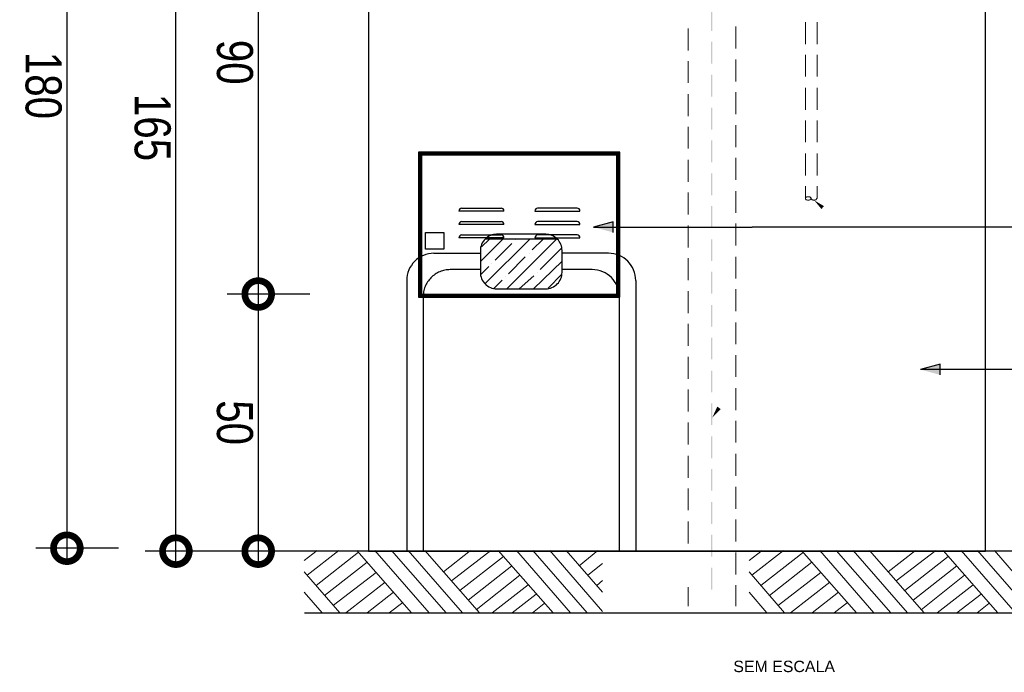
# Model space of a CAD drawing. Header units: millimetres. Extents: x -20654 to 2526, y -8238 to 977.
# Tile 66 of 219: x -10341.81 to -10339.9, y -4105.12 to -4103.85. Entities that reach past the tile are written whole.
import ezdxf

# ---------------------------------------------------------------- set-up
doc = ezdxf.new("R2010")
doc.units = ezdxf.units.MM
doc.linetypes.add('HIDDEN2', pattern=[0.47625, 0.3175, -0.15875])
for name, color, linetype in [('BRANCO', 7, 'Continuous'), ('CV-Indicação coluna', 7, 'Continuous'), ('PDF5_0', 7, 'Continuous'), ('PDF5_COTAS_INDICAÇÕES', 5, 'Continuous'), ('TEXT', 7, 'Continuous')]:
    doc.layers.add(name, color=color, linetype=linetype)
doc.styles.add('Arial', font='arial.ttf', dxfattribs={"height": 100})
doc.styles.add('Arial_4', font='arial.ttf', dxfattribs={"width": 0.8, "height": 0.07})
doc.dimstyles.new('COTAS', dxfattribs={"dimscale": 0.3048, "dimtxt": 0.07, "dimasz": 0.341207, "dimexe": 0.19685, "dimexo": 0.0625, "dimgap": 0.032808, "dimtad": 3, "dimdec": 0, "dimlfac": 100, "dimzin": 0, "dimdsep": 46, "dimtxsty": 'Arial_4', "dimblk1": 'DOTSMALL', "dimblk2": 'DOTSMALL', "dimsah": 1, "dimcen": 0.09, "dimdle": 0.065617, "dimazin": 0, "dimtfac": 1, "dimtdec": 0, "dimtmove": 0, "dimatfit": 0, "dimfxl": 0.328084, "dimfxlon": 1, "dimtvp": 1, "dimtfill": 1, "dimtolj": 1, "dimtzin": 0, "dimarcsym": 2})

# ---------------------------------------------------------------- blocks, each defined once
blk = doc.blocks.new('_DotSmall')
at = {"color": 0, "linetype": 'ByBlock', "const_width": 0.5}
blk.add_lwpolyline([(-0.0625, 0, 1), (0.0625, 0, 1)], format="xyb", close=True, dxfattribs=at)
blk = doc.blocks.new('*D121')
at = {"color": 0, "lineweight": -2, "ltscale": 2, "transparency": 16777216}
for p, q in [((-10341.5103, -4104.9012), (-10341.5103, -4103.2154)), ((-10341.4103, -4103.2354), (-10341.5703, -4103.2354)), ((-10341.4103, -4104.8812), (-10341.5703, -4104.8812))]:
    blk.add_line(p, q, dxfattribs=at)
at = {"layer": 'Defpoints', "color": 0, "ltscale": 2, "transparency": 16777216}
for p in [(-10341.5103, -4103.2354), (-10340.4343, -4103.2354), (-10340.4062, -4104.8812)]:
    blk.add_point(p, dxfattribs=at)
at = {"color": 0, "lineweight": -2, "ltscale": 2, "transparency": 16777216, "xscale": 0.104, "yscale": 0.104, "zscale": 0.104}
for p, rotation in [((-10341.5103, -4103.2354), 90), ((-10341.5103, -4104.8812), 270)]:
    blk.add_blockref('_DotSmall', p, dxfattribs=dict(at, rotation=rotation))
at = {"color": 0, "ltscale": 2, "transparency": 16777216, "insert": (-10341.556, -4104.0583), "char_height": 0.07, "attachment_point": 5, "rotation": 270, "style": 'Arial_4', "bg_fill": 3, "box_fill_scale": 1.1, "bg_fill_color": 256, "bg_fill_true_color": 13158600, "bg_fill_transparency": 0}
blk.add_mtext('\\A1;165', dxfattribs=at)
blk = doc.blocks.new('*D124')
at = {"color": 0, "lineweight": -2, "ltscale": 2, "transparency": 16777216}
for p, q in [((-10341.7221, -4103.0576), (-10341.7221, -4104.8955)), ((-10341.6221, -4103.0776), (-10341.7821, -4103.0776)), ((-10341.6221, -4104.8755), (-10341.7821, -4104.8755))]:
    blk.add_line(p, q, dxfattribs=at)
at = {"layer": 'Defpoints', "color": 0, "ltscale": 2, "transparency": 16777216}
for p in [(-10341.2469, -4103.0776), (-10341.7221, -4104.8755), (-10341.1513, -4104.8755)]:
    blk.add_point(p, dxfattribs=at)
at = {"color": 0, "lineweight": -2, "ltscale": 2, "transparency": 16777216, "xscale": 0.104, "yscale": 0.104, "zscale": 0.104}
for p, rotation in [((-10341.7221, -4103.0776), 90), ((-10341.7221, -4104.8755), 270)]:
    blk.add_blockref('_DotSmall', p, dxfattribs=dict(at, rotation=rotation))
at = {"color": 0, "ltscale": 2, "transparency": 16777216, "insert": (-10341.7678, -4103.9766), "char_height": 0.07, "attachment_point": 5, "rotation": 270, "style": 'Arial_4', "bg_fill": 3, "box_fill_scale": 1.1, "bg_fill_color": 256, "bg_fill_true_color": 13158600, "bg_fill_transparency": 0}
blk.add_mtext('\\A1;180', dxfattribs=at)
blk = doc.blocks.new('*D125')
at = {"color": 0, "lineweight": -2, "ltscale": 2, "transparency": 16777216}
for p, q in [((-10341.3505, -4104.3618), (-10341.3505, -4104.9012)), ((-10341.2505, -4104.3818), (-10341.4105, -4104.3818)), ((-10341.2505, -4104.8812), (-10341.4105, -4104.8812))]:
    blk.add_line(p, q, dxfattribs=at)
at = {"layer": 'Defpoints', "color": 0, "ltscale": 2, "transparency": 16777216}
for p in [(-10340.9736, -4104.3818), (-10341.3505, -4104.8812), (-10340.9705, -4104.8812)]:
    blk.add_point(p, dxfattribs=at)
at = {"color": 0, "lineweight": -2, "ltscale": 2, "transparency": 16777216, "xscale": 0.104, "yscale": 0.104, "zscale": 0.104}
for p, rotation in [((-10341.3505, -4104.3818), 90), ((-10341.3505, -4104.8812), 270)]:
    blk.add_blockref('_DotSmall', p, dxfattribs=dict(at, rotation=rotation))
at = {"color": 0, "ltscale": 2, "transparency": 16777216, "insert": (-10341.3962, -4104.6315), "char_height": 0.07, "attachment_point": 5, "rotation": 270, "style": 'Arial_4', "bg_fill": 3, "box_fill_scale": 1.1, "bg_fill_color": 256, "bg_fill_true_color": 13158600, "bg_fill_transparency": 0}
blk.add_mtext('\\A1;50', dxfattribs=at)
blk = doc.blocks.new('*D128')
at = {"color": 0, "lineweight": -2, "ltscale": 2, "transparency": 16777216}
for p, q in [((-10341.3505, -4103.4612), (-10341.3505, -4104.4018)), ((-10341.2505, -4103.4812), (-10341.4105, -4103.4812)), ((-10341.2695, -4104.3818), (-10341.4105, -4104.3818))]:
    blk.add_line(p, q, dxfattribs=at)
at = {"layer": 'Defpoints', "color": 0, "ltscale": 2, "transparency": 16777216}
for p in [(-10340.9937, -4103.4812), (-10341.3505, -4104.3818), (-10341.2505, -4104.3818)]:
    blk.add_point(p, dxfattribs=at)
at = {"color": 0, "lineweight": -2, "ltscale": 2, "transparency": 16777216, "xscale": 0.104, "yscale": 0.104, "zscale": 0.104}
for p, rotation in [((-10341.3505, -4103.4812), 90), ((-10341.3505, -4104.3818), 270)]:
    blk.add_blockref('_DotSmall', p, dxfattribs=dict(at, rotation=rotation))
at = {"color": 0, "ltscale": 2, "transparency": 16777216, "insert": (-10341.3962, -4103.9315), "char_height": 0.07, "attachment_point": 5, "rotation": 270, "style": 'Arial_4', "bg_fill": 3, "box_fill_scale": 1.1, "bg_fill_color": 256, "bg_fill_true_color": 13158600, "bg_fill_transparency": 0}
blk.add_mtext('\\A1;90', dxfattribs=at)

msp = doc.modelspace()

# ---------------------------------------------------------------- hatches: boundary and pattern name
at = {"layer": 'CV-Indicação coluna'}
msp.add_hatch(color=256, dxfattribs=at).paths.add_polyline_path([(-10340.0643, -4104.5285), (-10340.0263, -4104.5386), (-10340.0263, -4104.5183)])

# ---------------------------------------------------------------- linework, layer by layer
at = {"ltscale": 2}
for p, q in [((-10338.9712, -4104.2518), (-10340.3913, -4104.2518)), ((-10339.141, -4104.5285), (-10340.0643, -4104.5285))]:
    msp.add_line(p, q, dxfattribs=at)
msp.add_lwpolyline([(-10341.1366, -4104.8812), (-10339.938, -4104.8812), (-10339.938, -4103.0832), (-10341.1366, -4103.0832)], close=True, dxfattribs=at)
msp.add_lwpolyline([(-10341.2607, -4105.0011), (-10339.8181, -4105.0011), (-10339.8181, -4104.8812), (-10341.2607, -4104.8812), (-10341.2607, -4104.8812)], dxfattribs=at)
at = {"layer": 'CV-Indicação coluna'}
for p, q in [((-10340.0263, -4104.5183), (-10340.0643, -4104.5285)), ((-10340.0263, -4104.5386), (-10340.0263, -4104.5183))]:
    msp.add_line(p, q, dxfattribs=at)
at = {"layer": 'PDF5_0', "lineweight": 9}
for points in [[(-10340.2878, -4103.8536), (-10340.2878, -4103.8962)], [(-10340.2651, -4103.8536), (-10340.2651, -4103.8962)], [(-10340.5156, -4103.8659), (-10340.5156, -4103.9085)], [(-10340.423, -4103.8621), (-10340.423, -4103.9047)], [(-10340.5156, -4103.9292), (-10340.5156, -4103.9718)], [(-10340.423, -4103.9264), (-10340.423, -4103.969)], [(-10340.2878, -4103.917), (-10340.2878, -4103.9595)], [(-10340.2651, -4103.917), (-10340.2651, -4103.9595)], [(-10340.2878, -4103.9812), (-10340.2878, -4104.0238)], [(-10340.2651, -4103.9812), (-10340.2651, -4104.0238)], [(-10340.5156, -4103.9935), (-10340.5156, -4104.0361)], [(-10340.423, -4103.9898), (-10340.423, -4104.0323)], [(-10340.2878, -4104.0446), (-10340.2878, -4104.0871)], [(-10340.2651, -4104.0446), (-10340.2651, -4104.0871)], [(-10340.5156, -4104.0569), (-10340.5156, -4104.0994)], [(-10340.423, -4104.054), (-10340.423, -4104.0966)], [(-10340.5156, -4104.1212), (-10340.5156, -4104.1637)], [(-10340.423, -4104.1174), (-10340.423, -4104.1599)], [(-10340.2878, -4104.1089), (-10340.2878, -4104.1514)], [(-10340.2651, -4104.1089), (-10340.2651, -4104.1514)], [(-10340.2878, -4104.1722), (-10340.2878, -4104.1958)], [(-10340.2651, -4104.1722), (-10340.2651, -4104.1958), (-10340.2661, -4104.1968), (-10340.2661, -4104.1977), (-10340.267, -4104.1987), (-10340.268, -4104.1987), (-10340.2689, -4104.1987), (-10340.2698, -4104.1996), (-10340.2708, -4104.1996), (-10340.2717, -4104.1996), (-10340.2727, -4104.1996), (-10340.2736, -4104.1987), (-10340.2746, -4104.1987), (-10340.2755, -4104.1987), (-10340.2755, -4104.1977), (-10340.2765, -4104.1977), (-10340.2765, -4104.1968), (-10340.2765, -4104.1958)], [(-10340.5156, -4104.1845), (-10340.5156, -4104.227)], [(-10340.423, -4104.1817), (-10340.423, -4104.2242)], [(-10340.5156, -4104.2488), (-10340.5156, -4104.2913)], [(-10340.423, -4104.245), (-10340.423, -4104.2875)], [(-10340.5156, -4104.3121), (-10340.5156, -4104.3547)], [(-10340.423, -4104.3093), (-10340.423, -4104.3518)], [(-10340.5156, -4104.3764), (-10340.5156, -4104.4189)], [(-10340.423, -4104.3726), (-10340.423, -4104.4152)], [(-10340.5156, -4104.4397), (-10340.5156, -4104.4823)], [(-10340.423, -4104.4369), (-10340.423, -4104.4794)], [(-10340.5156, -4104.504), (-10340.5156, -4104.5466)], [(-10340.423, -4104.5002), (-10340.423, -4104.5428)], [(-10340.5156, -4104.5674), (-10340.5156, -4104.6099)], [(-10340.423, -4104.5645), (-10340.423, -4104.6071)], [(-10340.5156, -4104.6316), (-10340.5156, -4104.6742)], [(-10340.423, -4104.6279), (-10340.423, -4104.6704)], [(-10340.423, -4104.6921), (-10340.423, -4104.7347)], [(-10340.5156, -4104.6959), (-10340.5156, -4104.7385)], [(-10340.5156, -4104.7593), (-10340.5156, -4104.8018)], [(-10340.423, -4104.7564), (-10340.423, -4104.799)], [(-10340.5156, -4104.8235), (-10340.5156, -4104.8661)], [(-10340.423, -4104.8198), (-10340.423, -4104.8623)], [(-10340.423, -4104.884), (-10340.423, -4104.9266)], [(-10340.5156, -4104.9512), (-10340.5156, -4104.988)], [(-10340.423, -4104.9474), (-10340.423, -4104.988)]]:
    msp.add_lwpolyline(points, dxfattribs=at)
msp.add_lwpolyline([(-10340.2878, -4104.1958), (-10340.2878, -4104.1949), (-10340.2869, -4104.1939), (-10340.2859, -4104.1939), (-10340.285, -4104.193), (-10340.284, -4104.193), (-10340.2831, -4104.193), (-10340.2812, -4104.193), (-10340.2802, -4104.193), (-10340.2793, -4104.193), (-10340.2784, -4104.1939), (-10340.2774, -4104.1949), (-10340.2765, -4104.1958), (-10340.2765, -4104.1968), (-10340.2774, -4104.1968), (-10340.2774, -4104.1977), (-10340.2784, -4104.1977), (-10340.2784, -4104.1987), (-10340.2793, -4104.1987), (-10340.2802, -4104.1996), (-10340.2812, -4104.1996), (-10340.2831, -4104.1996), (-10340.284, -4104.1996), (-10340.285, -4104.1987), (-10340.2859, -4104.1987), (-10340.2869, -4104.1987), (-10340.2869, -4104.1977), (-10340.2878, -4104.1977), (-10340.2878, -4104.1968)], close=True, dxfattribs=at)
at = {"layer": 'PDF5_0', "lineweight": 13}
for points in [[(-10341.2359, -4104.8797), (-10341.2612, -4104.8995)], [(-10341.1941, -4104.8797), (-10341.2557, -4104.9281)], [(-10341.1557, -4104.883), (-10341.2381, -4104.9479)], [(-10341.0527, -4105.0011), (-10341.159, -4104.8797)], [(-10341.0186, -4105.0011), (-10341.1238, -4104.8797)], [(-10340.9856, -4105.0011), (-10341.0919, -4104.8797)], [(-10340.9537, -4105.0011), (-10341.059, -4104.8797)], [(-10340.9208, -4105.0011), (-10341.0271, -4104.8797)], [(-10340.9381, -4104.8797), (-10340.9908, -4104.9215)], [(-10340.8985, -4104.8797), (-10340.9754, -4104.9391)], [(-10340.7779, -4105.0011), (-10340.8842, -4104.8797)], [(-10340.7438, -4105.0011), (-10340.849, -4104.8797)], [(-10340.7119, -4105.0011), (-10340.8172, -4104.8797)], [(-10340.682, -4104.9984), (-10340.7842, -4104.8797)], [(-10340.682, -4104.9611), (-10340.7523, -4104.8797)], [(-10340.6908, -4104.8797), (-10340.727, -4104.9094)], [(-10340.3302, -4104.8797), (-10340.3918, -4104.9281)], [(-10340.2918, -4104.883), (-10340.3742, -4104.9479)], [(-10340.1888, -4105.0011), (-10340.2951, -4104.8797)], [(-10340.1547, -4105.0011), (-10340.2599, -4104.8797)], [(-10340.1217, -4105.0011), (-10340.228, -4104.8797)], [(-10340.0898, -4105.0011), (-10340.1951, -4104.8797)], [(-10340.0569, -4105.0011), (-10340.1632, -4104.8797)], [(-10340.0742, -4104.8797), (-10340.1269, -4104.9215)], [(-10340.0346, -4104.8797), (-10340.1115, -4104.9391)], [(-10339.914, -4105.0011), (-10340.0203, -4104.8797)], [(-10339.8799, -4105.0011), (-10339.9851, -4104.8797)], [(-10339.848, -4105.0011), (-10339.9533, -4104.8797)], [(-10339.8181, -4104.9984), (-10339.9203, -4104.8797)], [(-10341.1392, -4104.9028), (-10341.2216, -4104.9676)], [(-10340.8743, -4104.8918), (-10340.9589, -4104.9578)], [(-10340.682, -4104.905), (-10340.7106, -4104.9281)], [(-10340.2753, -4104.9028), (-10340.3577, -4104.9676)], [(-10340.0104, -4104.8918), (-10340.095, -4104.9578)], [(-10341.1922, -4105.0011), (-10341.2612, -4104.9215)], [(-10341.1216, -4104.9226), (-10341.204, -4104.9863)], [(-10340.8578, -4104.9094), (-10340.9425, -4104.9764)], [(-10340.2577, -4104.9226), (-10340.3401, -4104.9863)], [(-10339.9939, -4104.9094), (-10340.0786, -4104.9764)], [(-10341.104, -4104.9413), (-10341.1806, -4105.0011)], [(-10340.8424, -4104.9281), (-10340.9271, -4104.9951)], [(-10340.682, -4104.938), (-10340.693, -4104.9479)], [(-10340.2401, -4104.9413), (-10340.3167, -4105.0011)], [(-10339.9786, -4104.9281), (-10340.0632, -4104.9951)], [(-10341.2263, -4105.0011), (-10341.2612, -4104.9611)], [(-10341.0875, -4104.9611), (-10341.1388, -4105.0011)], [(-10340.826, -4104.9468), (-10340.8959, -4105.0011)], [(-10340.3624, -4105.0011), (-10340.3973, -4104.9611)], [(-10340.2236, -4104.9611), (-10340.2749, -4105.0011)], [(-10339.9621, -4104.9468), (-10340.032, -4105.0011)], [(-10341.0699, -4104.9808), (-10341.096, -4105.0011)], [(-10340.8106, -4104.9644), (-10340.8575, -4105.0011)], [(-10340.206, -4104.9808), (-10340.2321, -4105.0011)], [(-10339.9467, -4104.9644), (-10339.9936, -4105.0011)], [(-10340.7952, -4104.983), (-10340.818, -4105.0011)], [(-10339.9313, -4104.983), (-10339.9541, -4105.0011)]]:
    msp.add_lwpolyline(points, dxfattribs=at)
at = {"layer": 'PDF5_0', "color": 5, "transparency": 33554559}
for points in [[(-10340.4684, -4103.8281), (-10340.4712, -4103.8281), (-10340.4684, -4103.8706)], [(-10340.4712, -4103.8281), (-10340.4684, -4103.8706), (-10340.4712, -4103.8706)], [(-10340.4684, -4103.8914), (-10340.4712, -4103.8914), (-10340.4684, -4103.934)], [(-10340.4712, -4103.8914), (-10340.4684, -4103.934), (-10340.4712, -4103.934)], [(-10340.4684, -4103.9557), (-10340.4712, -4103.9557), (-10340.4684, -4103.9983)], [(-10340.4712, -4103.9557), (-10340.4684, -4103.9983), (-10340.4712, -4103.9983)], [(-10340.4684, -4104.02), (-10340.4712, -4104.02), (-10340.4684, -4104.0625)], [(-10340.4712, -4104.02), (-10340.4684, -4104.0625), (-10340.4712, -4104.0625)], [(-10340.4684, -4104.0833), (-10340.4712, -4104.0833), (-10340.4684, -4104.1259)], [(-10340.4712, -4104.0833), (-10340.4684, -4104.1259), (-10340.4712, -4104.1259)], [(-10340.4684, -4104.1476), (-10340.4712, -4104.1476), (-10340.4684, -4104.1902)], [(-10340.4712, -4104.1476), (-10340.4684, -4104.1902), (-10340.4712, -4104.1902)], [(-10340.4684, -4104.211), (-10340.4712, -4104.211), (-10340.4684, -4104.2535)], [(-10340.4712, -4104.211), (-10340.4684, -4104.2535), (-10340.4712, -4104.2535)], [(-10340.4684, -4104.2752), (-10340.4712, -4104.2752), (-10340.4684, -4104.3178)], [(-10340.4712, -4104.2752), (-10340.4684, -4104.3178), (-10340.4712, -4104.3178)], [(-10340.4684, -4104.3386), (-10340.4712, -4104.3386), (-10340.4684, -4104.3811)], [(-10340.4712, -4104.3386), (-10340.4684, -4104.3811), (-10340.4712, -4104.3811)], [(-10340.4684, -4104.4029), (-10340.4712, -4104.4029), (-10340.4684, -4104.4454)], [(-10340.4712, -4104.4029), (-10340.4684, -4104.4454), (-10340.4712, -4104.4454)], [(-10340.4684, -4104.4662), (-10340.4712, -4104.4662), (-10340.4684, -4104.5087)], [(-10340.4712, -4104.4662), (-10340.4684, -4104.5087), (-10340.4712, -4104.5087)], [(-10340.4684, -4104.5305), (-10340.4712, -4104.5305), (-10340.4684, -4104.573)], [(-10340.4712, -4104.5305), (-10340.4684, -4104.573), (-10340.4712, -4104.573)], [(-10340.4684, -4104.5938), (-10340.4712, -4104.5938), (-10340.4684, -4104.6364)], [(-10340.4712, -4104.5938), (-10340.4684, -4104.6364), (-10340.4712, -4104.6364)], [(-10340.4684, -4104.6581), (-10340.4712, -4104.6581), (-10340.4684, -4104.7006)], [(-10340.4712, -4104.6581), (-10340.4684, -4104.7006), (-10340.4712, -4104.7006)], [(-10340.4684, -4104.7214), (-10340.4712, -4104.7214), (-10340.4684, -4104.764)], [(-10340.4712, -4104.7214), (-10340.4684, -4104.764), (-10340.4712, -4104.764)], [(-10340.4684, -4104.7857), (-10340.4712, -4104.7857), (-10340.4684, -4104.8283)], [(-10340.4712, -4104.7857), (-10340.4684, -4104.8283), (-10340.4712, -4104.8283)], [(-10340.4684, -4104.8491), (-10340.4712, -4104.8491), (-10340.4684, -4104.8916)], [(-10340.4712, -4104.8491), (-10340.4684, -4104.8916), (-10340.4712, -4104.8916)], [(-10340.4684, -4104.9133), (-10340.4712, -4104.9133), (-10340.4684, -4104.9559)], [(-10340.4712, -4104.9133), (-10340.4684, -4104.9559), (-10340.4712, -4104.9559)]]:
    msp.add_solid(points, dxfattribs=at)
at = {"layer": 'PDF5_COTAS_INDICAÇÕES', "transparency": 33554559}
for points in [[(-10340.2566, -4104.2166), (-10340.2708, -4104.1996), (-10340.2519, -4104.211)], [(-10340.4523, -4104.6052), (-10340.4684, -4104.6212), (-10340.4589, -4104.6004)], [(-10340.4523, -4104.6052), (-10340.4684, -4104.6212), (-10340.4589, -4104.6004)]]:
    msp.add_solid(points, dxfattribs=at)

# ---------------------------------------------------------------- texts
at = {"layer": 'TEXT', "style": 'Arial'}
msp.add_text('SEM ESCALA', height=0.02212, dxfattribs=at).set_placement((-10340.4278, -4105.1161))

# ---------------------------------------------------------------- next in the draw order: dimensions: what is measured, and where the dimension line sits
at = {"ltscale": 2}
dim = msp.add_linear_dim(base=(-10341.5103, -4103.2354), p1=(-10340.4062, -4104.8812), p2=(-10340.4343, -4103.2354), angle=90, dimstyle='COTAS', override={"dimpost": '<>'}, dxfattribs=at)
dim.commit()
dim.dimension.update_dxf_attribs({"geometry": '*D121', "text_midpoint": (-10341.556, -4104.0583)})

# ---------------------------------------------------------------- next in the draw order: hatches: boundary and pattern name
at = {"layer": 'CV-Indicação coluna'}
msp.add_hatch(color=256, dxfattribs=at).paths.add_polyline_path([(-10340.6994, -4104.2518), (-10340.6614, -4104.262), (-10340.6614, -4104.2416)])

# ---------------------------------------------------------------- next in the draw order: linework, layer by layer
for p, q in [((-10340.9554, -4104.2147), (-10340.8788, -4104.2147)), ((-10340.7312, -4104.2147), (-10340.8078, -4104.2147)), ((-10340.8733, -4104.2205), (-10340.9608, -4104.2205)), ((-10340.9608, -4104.2205), (-10340.9608, -4104.2205)), ((-10340.8132, -4104.2205), (-10340.7258, -4104.2205)), ((-10340.7258, -4104.2205), (-10340.7258, -4104.2205)), ((-10340.8733, -4104.2466), (-10340.9608, -4104.2466)), ((-10340.9608, -4104.2466), (-10340.9608, -4104.2466)), ((-10340.9554, -4104.2409), (-10340.8788, -4104.2409)), ((-10340.8132, -4104.2466), (-10340.7258, -4104.2466)), ((-10340.7312, -4104.2409), (-10340.8078, -4104.2409)), ((-10340.7258, -4104.2466), (-10340.7258, -4104.2466)), ((-10340.8733, -4104.2727), (-10340.9608, -4104.2727)), ((-10340.9608, -4104.2727), (-10340.9608, -4104.2727)), ((-10340.9554, -4104.267), (-10340.8788, -4104.267)), ((-10340.8132, -4104.2727), (-10340.7258, -4104.2727)), ((-10340.7312, -4104.267), (-10340.8078, -4104.267)), ((-10340.7258, -4104.2727), (-10340.7258, -4104.2727)), ((-10340.7697, -4104.2749), (-10340.9098, -4104.2749))]:
    msp.add_line(p, q)
at = {"ltscale": 2}
for points in [[(-10341.0394, -4104.3878), (-10340.6479, -4104.3878), (-10340.6479, -4104.1061), (-10341.0394, -4104.1061)], [(-10341.0374, -4104.3858), (-10340.6499, -4104.3858), (-10340.6499, -4104.1081), (-10341.0374, -4104.1081)], [(-10341.0354, -4104.3838), (-10340.6519, -4104.3838), (-10340.6519, -4104.1101), (-10341.0354, -4104.1101)], [(-10341.0334, -4104.3818), (-10340.6539, -4104.3818), (-10340.6539, -4104.1121), (-10341.0334, -4104.1121)]]:
    msp.add_lwpolyline(points, close=True, dxfattribs=at)
msp.add_lwpolyline([(-10341.0259, -4104.2624), (-10340.9899, -4104.2624), (-10340.9899, -4104.2944), (-10341.0259, -4104.2944)], close=True)
for centre, start, end in [((-10340.9551, -4104.2205), 93.0363, 180.0331), ((-10340.8791, -4104.2205), 359.9669, 86.9637), ((-10340.8075, -4104.2205), 93.0363, 180.0331), ((-10340.7315, -4104.2205), 359.9669, 86.9637), ((-10340.9551, -4104.2466), 93.0363, 180.0331), ((-10340.8791, -4104.2466), 359.9669, 86.9637), ((-10340.8075, -4104.2466), 93.0363, 180.0331), ((-10340.7315, -4104.2466), 359.9669, 86.9637), ((-10340.9551, -4104.2727), 93.0363, 180.0331), ((-10340.8791, -4104.2727), 359.9669, 86.9637), ((-10340.8075, -4104.2727), 93.0363, 180.0331), ((-10340.7315, -4104.2727), 359.9669, 86.9637)]:
    msp.add_arc(centre, 0.00572, start, end)
at = {"layer": 'BRANCO', "linetype": 'HIDDEN2', "ltscale": 6}
for p, q in [((-10341.0092, -4104.3027), (-10340.9191, -4104.3027)), ((-10340.6703, -4104.3027), (-10340.7604, -4104.3027)), ((-10340.9191, -4104.3344), (-10340.9774, -4104.3344)), ((-10340.7021, -4104.3344), (-10340.7604, -4104.3344)), ((-10341.0621, -4104.3556), (-10341.0621, -4104.8812)), ((-10340.6174, -4104.3556), (-10340.6174, -4104.8812)), ((-10341.0303, -4104.3878), (-10341.0303, -4104.8812)), ((-10340.6492, -4104.3878), (-10340.6492, -4104.8812))]:
    msp.add_line(p, q, dxfattribs=at)
at = {"layer": 'BRANCO'}
msp.add_lwpolyline([(-10340.8874, -4104.3715), (-10340.7921, -4104.3715, 0.414214), (-10340.7604, -4104.3397), (-10340.7604, -4104.2974, 0.414214), (-10340.7921, -4104.2657), (-10340.8874, -4104.2657, 0.414214), (-10340.9191, -4104.2974), (-10340.9191, -4104.3397, 0.414214)], format="xyb", close=True, dxfattribs=at)
at = {"layer": 'BRANCO', "linetype": 'HIDDEN2', "ltscale": 6}
for centre, start, end in [((-10341.0092, -4104.3556), 90, 180), ((-10340.6703, -4104.3556), 0, 90), ((-10340.9774, -4104.3873), 90, 180.4785), ((-10340.7021, -4104.3873), 0, 90)]:
    msp.add_arc(centre, 0.0529, start, end, dxfattribs=at)
at = {"layer": 'CV-Indicação coluna'}
for p, q in [((-10340.6614, -4104.2416), (-10340.6994, -4104.2518)), ((-10340.6994, -4104.2518), (-10340.3913, -4104.2518)), ((-10340.6614, -4104.262), (-10340.6614, -4104.2416))]:
    msp.add_line(p, q, dxfattribs=at)
at = {"layer": 'PDF5_0', "lineweight": 25}
for points in [[(-10340.8675, -4104.3715), (-10340.7704, -4104.2743)], [(-10340.9191, -4104.3186), (-10340.8755, -4104.2749)], [(-10340.9166, -4104.29), (-10340.9016, -4104.2749)], [(-10340.9101, -4104.3618), (-10340.8233, -4104.2749)], [(-10340.8905, -4104.3161), (-10340.8582, -4104.2837)], [(-10340.8507, -4104.2763), (-10340.8507, -4104.2763)], [(-10340.8184, -4104.2962), (-10340.7972, -4104.2749)], [(-10340.8026, -4104.3339), (-10340.7608, -4104.2921)], [(-10340.8644, -4104.3422), (-10340.8321, -4104.3098)], [(-10340.8246, -4104.3024), (-10340.8246, -4104.3024)], [(-10340.9191, -4104.3447), (-10340.9029, -4104.3285)], [(-10340.8967, -4104.3223), (-10340.8967, -4104.3223)], [(-10340.8158, -4104.3715), (-10340.7604, -4104.3182)], [(-10340.8706, -4104.3484), (-10340.8706, -4104.3484)], [(-10340.8438, -4104.3715), (-10340.815, -4104.3463)], [(-10340.8088, -4104.3401), (-10340.8088, -4104.3401)], [(-10340.7874, -4104.3702), (-10340.7606, -4104.3434)], [(-10340.8931, -4104.3709), (-10340.8768, -4104.3546)]]:
    msp.add_lwpolyline(points, dxfattribs=at)
at = {"layer": 'PDF5_0', "lineweight": 13}
for points in [[(-10340.372, -4104.8797), (-10340.3973, -4104.8995)], [(-10340.3283, -4105.0011), (-10340.3973, -4104.9215)]]:
    msp.add_lwpolyline(points, dxfattribs=at)

# ---------------------------------------------------------------- next in the draw order: dimensions: what is measured, and where the dimension line sits
at = {"ltscale": 2}
dim = msp.add_linear_dim(base=(-10341.7221, -4104.8755), p1=(-10341.2469, -4103.0776), p2=(-10341.1513, -4104.8755), angle=90, dimstyle='COTAS', override={"dimpost": '<>'}, dxfattribs=at)
dim.commit()
dim.dimension.update_dxf_attribs({"geometry": '*D124', "text_midpoint": (-10341.7678, -4103.9766)})

# ---------------------------------------------------------------- next in the draw order: dimensions: what is measured, and where the dimension line sits
dim = msp.add_linear_dim(base=(-10341.3505, -4104.8812), p1=(-10340.9736, -4104.3818), p2=(-10340.9705, -4104.8812), angle=90, dimstyle='COTAS', override={"dimpost": '<>'}, dxfattribs=at)
dim.commit()
dim.dimension.update_dxf_attribs({"geometry": '*D125', "text_midpoint": (-10341.3962, -4104.6315)})

# ---------------------------------------------------------------- next in the draw order: dimensions: what is measured, and where the dimension line sits
dim = msp.add_linear_dim(base=(-10341.3505, -4104.3818), p1=(-10340.9937, -4103.4812), p2=(-10341.2505, -4104.3818), angle=90, dimstyle='COTAS', override={"dimpost": '<>'}, dxfattribs=at)
dim.commit()
dim.dimension.update_dxf_attribs({"geometry": '*D128', "text_midpoint": (-10341.3962, -4103.9315)})

doc.saveas('drawing.dxf')
